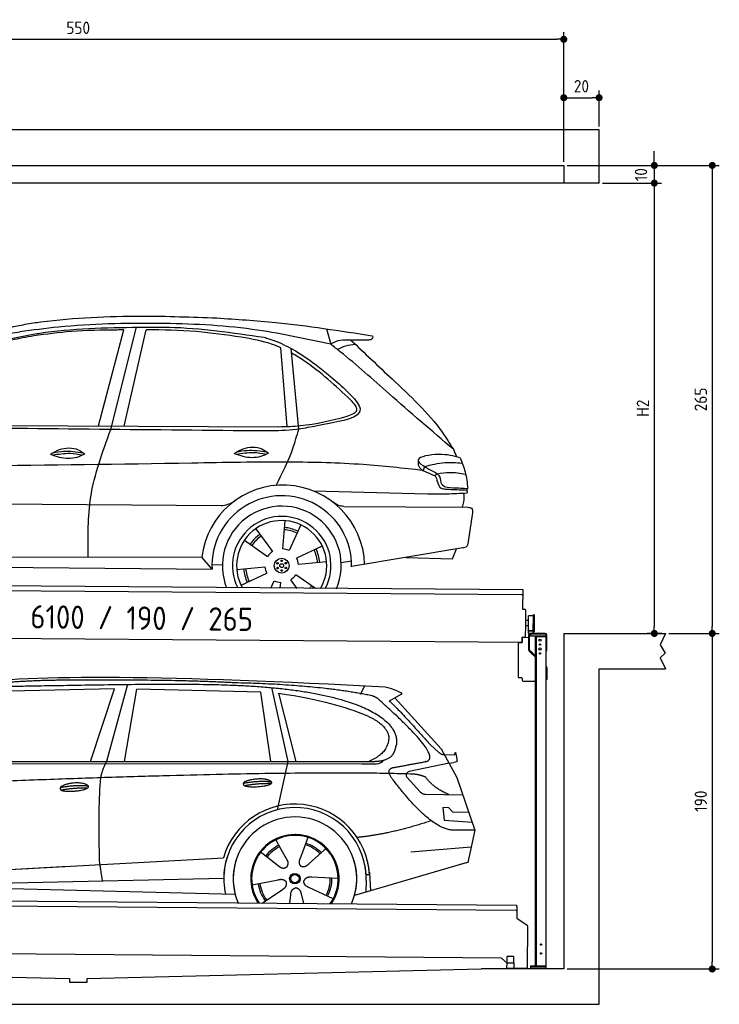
# Model space of a CAD drawing. Header units: millimetres. Extents: x -404 to 6581, y 0 to 5575.
# Tile 2 of 2: x 2619 to 6581, y 0 to 5575. Entities that reach past the tile are written whole.
import ezdxf

# ---------------------------------------------------------------- set-up
doc = ezdxf.new("R2010")
doc.units = ezdxf.units.MM
doc.layers.add('4', color=3, linetype='Continuous')
for name, color, linetype, lineweight in [('car', 10, 'Continuous', 25), ('Freiraum', 7, 'Continuous', 25), ('Gebäude', 7, 'Continuous', 25), ('Logo', 7, 'Continuous', 25), ('Plattform', 7, 'Continuous', 25), ('Ständer vorne', 7, 'Continuous', 25)]:
    doc.layers.add(name, color=color, linetype=linetype, lineweight=lineweight)
doc.styles.get("Standard").update_dxf_attribs({"font": 'ISOCP.SHX'})
doc.dimstyles.new('GEN-ISO', dxfattribs={"dimscale": 20, "dimtxt": 3.5, "dimasz": 2, "dimexe": 2, "dimexo": 1, "dimgap": 1.5, "dimtad": 1, "dimdec": 1, "dimlfac": 0.1, "dimdsep": 46, "dimtxsty": 'STANDARD', "dimblk": 'PUNKT', "dimcen": 2, "dimclrd": 256, "dimclre": 256, "dimclrt": 2, "dimadec": 0, "dimazin": 0, "dimtp": 0.1, "dimtm": 0.1, "dimtfac": 0.71, "dimtdec": 1, "dimtmove": 2, "dimatfit": 3, "dimldrblk": 'PUNKT', "dimfxl": 2, "dimtolj": 1, "dimarcsym": 0})

# ---------------------------------------------------------------- blocks, each defined once
blk = doc.blocks.new('PUNKT')
at = {"layer": '4', "color": 0, "linetype": 'ByBlock'}
blk.add_line((-0.5, 0), (-1, 0), dxfattribs=at)
at = {"layer": '4', "color": 0, "linetype": 'ByBlock', "const_width": 0.5}
blk.add_lwpolyline([(-0.25, 0, 1), (0.25, 0, 1)], format="xyb", close=True, dxfattribs=at)
blk = doc.blocks.new('*D62')
at = {"layer": '4', "lineweight": -2, "transparency": 16777216}
for p, q in [((5720, 4750), (6581, 4750)), ((6541, 4710), (6541, 2140)), ((6295.4, 2100), (6581, 2100))]:
    blk.add_line(p, q, dxfattribs=at)
at = {"layer": 'Defpoints', "color": 0, "transparency": 16777216}
for p in [(5700, 4750), (6275.4, 2100), (6541, 2100)]:
    blk.add_point(p, dxfattribs=at)
at = {"layer": '4', "lineweight": -2, "transparency": 16777216, "xscale": 40, "yscale": 40, "zscale": 40}
for p, rotation in [((6541, 4750), 90), ((6541, 2100), 270)]:
    blk.add_blockref('PUNKT', p, dxfattribs=dict(at, rotation=rotation))
at = {"layer": '4', "color": 2, "transparency": 16777216, "insert": (6476, 3425), "char_height": 70, "attachment_point": 5, "rotation": 90}
blk.add_mtext('265', dxfattribs=at)
blk = doc.blocks.new('*D63')
at = {"layer": '4', "lineweight": -2, "transparency": 16777216}
for p, q in [((6295.4, 2100), (6581, 2100)), ((6541, 2060), (6541, 240)), ((5720, 200), (6581, 200))]:
    blk.add_line(p, q, dxfattribs=at)
at = {"layer": 'Defpoints', "color": 0, "transparency": 16777216}
for p in [(6275.4, 2100), (5700, 200), (6541, 200)]:
    blk.add_point(p, dxfattribs=at)
at = {"layer": '4', "lineweight": -2, "transparency": 16777216, "xscale": 40, "yscale": 40, "zscale": 40}
for p, rotation in [((6541, 2100), 90), ((6541, 200), 270)]:
    blk.add_blockref('PUNKT', p, dxfattribs=dict(at, rotation=rotation))
at = {"layer": '4', "color": 2, "transparency": 16777216, "insert": (6476, 1150), "char_height": 70, "attachment_point": 5, "rotation": 90}
blk.add_mtext('190', dxfattribs=at)
blk = doc.blocks.new('*D64')
at = {"layer": '4', "lineweight": -2, "transparency": 16777216}
for p, q in [((5920, 4650), (6252.9, 4650)), ((6212.9, 4610), (6212.9, 2140)), ((6255.4, 2100), (6172.9, 2100))]:
    blk.add_line(p, q, dxfattribs=at)
at = {"layer": 'Defpoints', "color": 0, "transparency": 16777216}
for p in [(5900, 4650), (6212.9, 2100), (6275.4, 2100)]:
    blk.add_point(p, dxfattribs=at)
at = {"layer": '4', "lineweight": -2, "transparency": 16777216, "xscale": 40, "yscale": 40, "zscale": 40}
for p, rotation in [((6212.9, 4650), 90), ((6212.9, 2100), 270)]:
    blk.add_blockref('PUNKT', p, dxfattribs=dict(at, rotation=rotation))
at = {"layer": '4', "color": 2, "transparency": 16777216, "insert": (6147.9, 3375), "char_height": 70, "attachment_point": 5, "rotation": 90}
blk.add_mtext('H2', dxfattribs=at)
blk = doc.blocks.new('*D65')
at = {"layer": '4', "lineweight": -2, "transparency": 16777216}
for p, q in [((200, 4770), (200, 5504.2)), ((240, 5464.2), (5660, 5464.2)), ((5700, 4770), (5700, 5504.2))]:
    blk.add_line(p, q, dxfattribs=at)
at = {"layer": 'Defpoints', "color": 0, "transparency": 16777216}
for p in [(5700, 5464.2), (200, 4750), (5700, 4750)]:
    blk.add_point(p, dxfattribs=at)
at = {"layer": '4', "lineweight": -2, "transparency": 16777216, "xscale": 40, "yscale": 40, "zscale": 40, "rotation": 180}
blk.add_blockref('PUNKT', (200, 5464.2), dxfattribs=at)
at = {"layer": '4', "lineweight": -2, "transparency": 16777216, "xscale": 40, "yscale": 40, "zscale": 40}
blk.add_blockref('PUNKT', (5700, 5464.2), dxfattribs=at)
at = {"layer": '4', "color": 2, "transparency": 16777216, "insert": (2950, 5529.2), "char_height": 70, "attachment_point": 5}
blk.add_mtext('550', dxfattribs=at)
blk = doc.blocks.new('*D66')
at = {"layer": '4', "lineweight": -2, "transparency": 16777216}
for p, q in [((6212.9, 4790), (6212.9, 4830)), ((5720, 4750), (6252.9, 4750)), ((6212.9, 4750), (6212.9, 4650)), ((5920, 4650), (6252.9, 4650)), ((6212.9, 4610), (6212.9, 4570))]:
    blk.add_line(p, q, dxfattribs=at)
at = {"layer": 'Defpoints', "color": 0, "transparency": 16777216}
for p in [(5700, 4750), (5900, 4650), (6212.9, 4650)]:
    blk.add_point(p, dxfattribs=at)
at = {"layer": '4', "lineweight": -2, "transparency": 16777216, "xscale": 40, "yscale": 40, "zscale": 40}
for p, rotation in [((6212.9, 4750), 270), ((6212.9, 4650), 90)]:
    blk.add_blockref('PUNKT', p, dxfattribs=dict(at, rotation=rotation))
at = {"layer": '4', "color": 2, "transparency": 16777216, "insert": (6137.8, 4697.6), "char_height": 70, "attachment_point": 5, "rotation": 90}
blk.add_mtext('10', dxfattribs=at)
blk = doc.blocks.new('*D70')
at = {"layer": '4', "lineweight": -2, "transparency": 16777216}
for p, q in [((5700, 4770), (5700, 5173.5)), ((5740, 5133.5), (5860, 5133.5)), ((5900, 4970.8), (5900, 5173.5))]:
    blk.add_line(p, q, dxfattribs=at)
at = {"layer": 'Defpoints', "color": 0, "transparency": 16777216}
for p in [(5900, 5133.5), (5900, 4950.8), (5700, 4750)]:
    blk.add_point(p, dxfattribs=at)
at = {"layer": '4', "lineweight": -2, "transparency": 16777216, "xscale": 40, "yscale": 40, "zscale": 40, "rotation": 180}
blk.add_blockref('PUNKT', (5700, 5133.5), dxfattribs=at)
at = {"layer": '4', "lineweight": -2, "transparency": 16777216, "xscale": 40, "yscale": 40, "zscale": 40}
blk.add_blockref('PUNKT', (5900, 5133.5), dxfattribs=at)
at = {"layer": '4', "color": 2, "transparency": 16777216, "insert": (5800, 5198.5), "char_height": 70, "attachment_point": 5}
blk.add_mtext('20', dxfattribs=at)
blk = doc.blocks.new('UG Plattfrom Gl550')
at = {"layer": 'Plattform'}
for p, q in [((915.2, 1662.1), (5852, 1619)), ((5846.7, 1589.1), (919.9, 1632.1)), ((5851.9, 1613), (5852, 1619)), ((5851.8, 1594), (5851.3, 1546.6)), ((5851.9, 1613), (5851.8, 1594)), ((5851.3, 1546.6), (5909.8, 1507)), ((5912, 1502.8), (5909.9, 1266.5)), ((5763.9, 1319.8), (1038.3, 1361)), ((5795.6, 1292.1), (5763.9, 1319.8)), ((5795.4, 1263.5), (5795.6, 1293.5)), ((5795.6, 1293.5), (5835.6, 1293.2)), ((5796.6, 1293.5), (5797, 1329.5)), ((5834.9, 1329.2), (5797, 1329.5)), ((5834.6, 1293.2), (5834.9, 1329.2)), ((5835.4, 1263.2), (5835.6, 1293.2)), ((5795.4, 1263.5), (5835.4, 1263.2)), ((5904.9, 1261.6), (5831.7, 1262.2))]:
    blk.add_line(p, q, dxfattribs=at)
for centre, radius, start, end in [((5846.8, 1594.1), 5, 269.5, 359.5), ((5907, 1502.9), 5, 359.5, 55.9134), ((5842.7, 1302.1), 12, 227.6897, 228.0904), ((5831.8, 1267.2), 5, 232.6301, 269.5), ((5904.9, 1266.6), 5, 269.5, 359.5)]:
    blk.add_arc(centre, radius, start, end, dxfattribs=at)
blk = doc.blocks.new('Palette EG Gl550')
at = {"layer": 'Plattform'}
for p, q in [((846.4, 3445.4), (5884.2, 3406.3)), ((5879, 3376.4), (851.1, 3415.3)), ((5884.2, 3406.3), (5883.4, 3296.3)), ((5883.4, 3296.3), (5895.4, 3296.2)), ((5900.3, 3291.2), (5899.6, 3201.2)), ((5916.5, 3173.9), (5917.1, 3258.2)), ((5944.4, 3168.9), (5945.2, 3262.9)), ((5949.2, 3262.8), (5948.4, 3168.8)), ((5899.6, 3201.2), (5899.2, 3141.2)), ((5916.7, 3201.1), (5899.6, 3201.2)), ((5918, 3231.1), (5901, 3231.3)), ((5881.9, 3106.3), (758.5, 3146)), ((5882.1, 3136.3), (5881.9, 3106.3)), ((5882.1, 3136.3), (5894.1, 3136.2)), ((5894.1, 3136.2), (5882.1, 3136.3)), ((5929.8, 3173.4), (5917.8, 3173.3)), ((5942.8, 3173.3), (5917.8, 3173.3)), ((5917.8, 3158.3), (5917.8, 3173.3)), ((5917.8, 3158.3), (5917.8, 3173.3)), ((5917.8, 3158.3), (5942.8, 3158.3)), ((5942.8, 3158.3), (5917.8, 3158.3)), ((5942.8, 3158.3), (5942.8, 3173.3)), ((5942.8, 3158.3), (5942.8, 3173.3))]:
    blk.add_line(p, q, dxfattribs=at)
for centre, radius, start, end in [((5879, 3381.4), 5, 268.5823, 358.5607), ((5895.3, 3291.2), 5, 359.556, 89.556), ((5917.5, 3258.2), 0.4, 91.7323, 179.3444), ((5928.6, 2931.9), 326.8, 87.1739, 91.9438), ((5944.7, 3258.8), 0.4, 266.9623, 359.3444), ((5947.2, 3262.8), 2, 359.3444, 179.3444), ((5894.2, 3141.2), 5, 269.556, 359.556), ((5916.9, 3173.9), 0.4, 179.3444, 266.9565), ((5936.6, 4057.7), 884.4, 268.7196, 270.4008), ((5908.7, 4261.7), 1088.9, 271.795, 271.861), ((5944.1, 3172.9), 0.4, 359.556, 91.938), ((5946.4, 3168.8), 2, 179.3444, 359.3444)]:
    blk.add_arc(centre, radius, start, end, dxfattribs=at)
blk = doc.blocks.new('Car_173')
at = {"layer": 'car'}
for p, q in [((3437.4, 4368.4), (3576.6, 4913.1)), ((3507.6, 4348.8), (3647.1, 4929.1)), ((3583.4, 4369.2), (3702.2, 4915.2)), ((4724.1, 4930.9), (4748.9, 4843.8)), ((4505.8, 4375.8), (4465.7, 4821.5)), ((4572.1, 4361.5), (4525.6, 4817.2)), ((2406.5, 4362.7), (4460.1, 4374)), ((5286.5, 4156.6), (5278.9, 4134.6)), ((5357.8, 4117), (5345.8, 4104.2)), ((4658.8, 4012.3), (5306, 4003)), ((2128.3, 3918.2), (4134.9, 3924.5)), ((4832.2, 3926.7), (5534.2, 3928.9)), ((5558.8, 3886), (5535.9, 3722.4)), ((4334.6, 3795.2), (4430.1, 3666.4)), ((4499.4, 3842.4), (4487.4, 3682.6)), ((4588.8, 3820.2), (4525.1, 3673.1)), ((4270.6, 3728.9), (4403, 3638.5)), ((4712.2, 3701), (4567.8, 3631.5)), ((5507.8, 3698.3), (4879.7, 3585.8)), ((5451.1, 3636.2), (5472.7, 3692)), ((2221.1, 3616.4), (4031.2, 3630.6)), ((4089.2, 3563.8), (4031.2, 3630.6)), ((5187.9, 3641), (5451.1, 3636.2)), ((4088.5, 3590), (4147.4, 3588.7)), ((4229.1, 3562.5), (4388.4, 3580.8)), ((4737.6, 3612.5), (4578.3, 3594.2)), ((4820, 3609.6), (4878.5, 3618.9)), ((2158.4, 3562), (4089.2, 3563.8)), ((4254.5, 3474), (4399, 3543.4)), ((4675.9, 3459.9), (4563.7, 3536.4)), ((4423.3, 3459.6), (4441.7, 3501.9)), ((4476.9, 3459.6), (4479.3, 3492.4)), ((4572.8, 3459.8), (4536.6, 3508.6))]:
    blk.add_line(p, q, dxfattribs=at)
for centre, radius in [((4483.4, 3587.5), 41.9), ((4459.5, 3600.4), 4.46), ((4460.2, 3573.3), 4.46), ((4483.4, 3587.5), 10.7), ((4482.6, 3614.7), 4.46), ((4506.5, 3601.7), 4.46), ((4507.3, 3574.6), 4.46), ((4484.1, 3560.3), 4.46)]:
    blk.add_circle(centre, radius, dxfattribs=at)
for centre, radius, start, end in [((4491, 3581.3), 462.5, 2.1852, 173.8782), ((4484.1, 3587.9), 395.6, 359.6869, 183.4999), ((4484.1, 3587.9), 336.7, 337.6776, 202.4775), ((4483.4, 3587.5), 279.1, 332.8088, 207.3462), ((4483.4, 3587.5), 255.4, 330.0358, 210.1193), ((4483.4, 3587.5), 216.3, 65.4485, 86.5251), ((4483.4, 3587.5), 216.3, 125.4485, 146.5251), ((4483.4, 3587.5), 204, 125.3726, 146.5671), ((4483.4, 3587.5), 204, 65.3726, 86.5671), ((4483.4, 3587.5), 95.2, 64.034, 87.5844), ((4483.4, 3587.5), 216.3, 5.4485, 26.5251), ((4483.4, 3587.5), 95.2, 124.034, 147.5844), ((4483.4, 3587.5), 95.2, 4.034, 27.5844), ((4483.4, 3587.5), 204, 5.3726, 26.5671), ((4483.4, 3587.5), 204, 185.3726, 206.5671), ((4483.4, 3587.5), 95.2, 184.034, 207.5844), ((4483.4, 3587.5), 216.3, 185.4485, 206.5251), ((4483.3, 3587.5), 95.2, 304.034, 327.5844), ((4483.3, 3587.5), 95.2, 244.034, 267.5844), ((4483.4, 3587.5), 204, 321.2555, 326.5671), ((4483.3, 3587.5), 216.3, 323.8482, 326.5251)]:
    blk.add_arc(centre, radius, start, end, dxfattribs=at)
for points, knots in [([(3061.9, 4947.6), (3076.5, 4949.8), (3280.3, 4979.3), (3628.2, 4999.3), (3960.5, 4990.1), (4101.7, 4986.2)], [0, 0, 0, 0, 44.363443, 617.827051, 1041.677324, 1041.677324, 1041.677324, 1041.677324]), ([(4101.7, 4986.2), (4213.1, 4980), (4508.1, 4963.7), (4800.4, 4920.8), (4982.3, 4894)], [0, 0, 0, 0, 334.596694, 885.796742, 885.796742, 885.796742, 885.796742]), ([(2887.8, 4910), (2915.8, 4917.1), (2973.4, 4931.6), (3031.8, 4942.2), (3061.9, 4947.6)], [0, 0, 0, 0, 86.602296, 178.13615, 178.13615, 178.13615, 178.13615]), ([(4748.9, 4843.8), (4600.7, 4874.4), (4278.7, 4940.7), (3760.2, 4958), (3319.8, 4943.6), (3059.6, 4906.7), (2986.6, 4896.4)], [0, 0, 0, 0, 452.969864, 984.660554, 1551.463157, 1772.575196, 1772.575196, 1772.575196, 1772.575196]), ([(3576.6, 4913.1), (3563.2, 4912.9), (3463.7, 4910.8), (3293, 4907.4), (3137.3, 4884.7), (3066.6, 4874.4)], [666.326512, 666.326512, 666.326512, 666.326512, 706.624571, 964.215873, 1178.205668, 1178.205668, 1178.205668, 1178.205668]), ([(3082.9, 4887.5), (3087.8, 4888.3), (3278, 4919.3), (3526.3, 4928), (3768.5, 4931), (3823, 4931.7)], [0, 0, 0, 0, 14.958905, 578.066478, 741.647169, 741.647169, 741.647169, 741.647169]), ([(4241.2, 4878.7), (4156.7, 4889.9), (3977.8, 4913.6), (3797.4, 4916), (3702.2, 4915.2)], [0, 0, 0, 0, 255.50817, 540.950796, 540.950796, 540.950796, 540.950796]), ([(3823, 4931.7), (3825.9, 4931.6), (4009.4, 4928.5), (4191.8, 4903.8), (4371.2, 4879.4)], [0, 0, 0, 0, 8.707457, 550.797583, 550.797583, 550.797583, 550.797583]), ([(2337.1, 4348.9), (2365.6, 4395.1), (2435.8, 4508.6), (2582.9, 4666), (2794.1, 4834.6), (2979.5, 4868.5), (3082.9, 4887.5)], [0, 0, 0, 0, 162.281083, 399.433399, 644.903205, 954.973623, 954.973623, 954.973623, 954.973623]), ([(3066.6, 4874.4), (3024.6, 4866.6), (2926.3, 4848.3), (2774.4, 4794.1), (2629.3, 4683.7), (2518.8, 4566.7), (2451.8, 4490.3), (2426.9, 4461.8)], [0, 0, 0, 0, 128.205286, 300.044117, 477.787268, 668.958491, 782.608096, 782.608096, 782.608096, 782.608096]), ([(2798.4, 4847.1), (2826.9, 4858.2), (2887.7, 4881.7), (2952.3, 4891.3), (2986.6, 4896.4)], [0, 0, 0, 0, 91.476949, 195.154815, 195.154815, 195.154815, 195.154815]), ([(4465.7, 4821.5), (4450.6, 4827.9), (4378.4, 4855.7), (4301.7, 4868.6), (4241.2, 4878.7)], [496.692868, 496.692868, 496.692868, 496.692868, 546.059875, 728.869941, 728.869941, 728.869941, 728.869941]), ([(4371.2, 4879.4), (4380.3, 4876.8), (4511, 4839.1), (4663.1, 4735.8), (4790.6, 4626.5), (4822.2, 4599.4)], [0, 0, 0, 0, 28.300877, 407.953602, 533.273686, 533.273686, 533.273686, 533.273686]), ([(4955.6, 4869.6), (4929.1, 4868.7), (4865.1, 4866.6), (4789.1, 4871.4), (4753.2, 4846.8), (4748.9, 4843.8)], [0, 0, 0, 0, 80.522652, 194.664465, 210.337598, 210.337598, 210.337598, 210.337598]), ([(4862.5, 4868.3), (4940.7, 4795.8), (5119.9, 4629.9), (5332.8, 4437.6), (5428.1, 4288.6), (5449, 4256)], [0, 0, 0, 0, 320.576675, 734.270248, 850.262502, 850.262502, 850.262502, 850.262502]), ([(4982.3, 4894), (4984, 4892.4), (4989.7, 4887.3), (4978.3, 4869.3), (4964.3, 4869.5), (4955.6, 4869.6)], [0, 0, 0, 0, 6.503563, 21.332115, 46.748977, 46.748977, 46.748977, 46.748977]), ([(5449, 4256), (5325.6, 4359.5), (5109.8, 4540.6), (4881, 4742.2), (4767.1, 4829.9), (4748.9, 4843.8)], [0, 0, 0, 0, 483.056147, 845.367922, 914.230443, 914.230443, 914.230443, 914.230443]), ([(4785.5, 4815.6), (4801.5, 4823.2), (4833.6, 4838.5), (4868.9, 4843.3), (4886.7, 4845.7)], [0, 0, 0, 0, 52.794285, 106.128892, 106.128892, 106.128892, 106.128892]), ([(4865.6, 4529.1), (4779.2, 4607.8), (4673.7, 4703.9), (4551.1, 4778.5), (4528.3, 4790.9)], [0, 0, 0, 0, 349.622047, 427.224064, 427.224064, 427.224064, 427.224064]), ([(4822.2, 4599.4), (4837, 4585.2), (4872.8, 4550.7), (4975.1, 4436.1), (4767.7, 4401.7), (4683.3, 4383), (4660.6, 4378)], [0, 0, 0, 0, 64.508303, 155.959603, 359.557587, 434.696523, 434.696523, 434.696523, 434.696523]), ([(4846.3, 4436.9), (4871.6, 4447.3), (4922.6, 4468.3), (4884.7, 4508.7), (4865.6, 4529.1)], [0, 0, 0, 0, 64.897781, 131.027998, 131.027998, 131.027998, 131.027998]), ([(4460.1, 4374), (4500.7, 4375.5), (4631.6, 4380.4), (4758.6, 4413.8), (4846.3, 4436.9)], [0, 0, 0, 0, 121.545303, 392.179354, 392.179354, 392.179354, 392.179354]), ([(3387.4, 3625.6), (3384.8, 3739.4), (3379, 3987.6), (3462.4, 4221.9), (3507.6, 4348.8)], [0, 0, 0, 0, 338.772014, 738.643609, 738.643609, 738.643609, 738.643609]), ([(4660.6, 4378), (4626.9, 4371.1), (4539.4, 4353.4), (4384.8, 4348.9), (4265.1, 4348.8), (4200.1, 4348.7)], [0, 0, 0, 0, 103.03135, 267.243941, 462.405232, 462.405232, 462.405232, 462.405232]), ([(4447, 4041.7), (4481, 4110.2), (4532.3, 4213.4), (4562.1, 4324.3), (4572.1, 4361.5)], [0, 0, 0, 0, 228.776239, 344.156953, 344.156953, 344.156953, 344.156953]), ([(3168.4, 4205.3), (3184.4, 4215.2), (3230.5, 4243.5), (3309, 4247), (3350, 4217.5), (3362.1, 4208.9)], [0, 0, 0, 0, 56.386158, 162.852709, 206.792536, 206.792536, 206.792536, 206.792536]), ([(4208.3, 4220.7), (4224.3, 4230.5), (4270.5, 4258.9), (4348.9, 4262.3), (4390, 4232.8), (4402, 4224.2)], [0, 0, 0, 0, 56.386158, 162.852709, 206.792536, 206.792536, 206.792536, 206.792536]), ([(4221.9, 4229), (4241.4, 4232.9), (4297.8, 4243.4), (4355.1, 4236.2), (4392.6, 4230.9)], [7.57653, 7.57653, 7.57653, 7.57653, 52.544532, 137.659237, 137.659237, 137.659237, 137.659237]), ([(3168.4, 4205.3), (3184.5, 4199.4), (3232.6, 4182.4), (3303.4, 4180.3), (3348.1, 4202.1), (3362.1, 4208.9)], [5.208578, 5.208578, 5.208578, 5.208578, 44.198582, 121.455021, 156.55166, 156.55166, 156.55166, 156.55166]), ([(3180.1, 4201.2), (3212.5, 4206.6), (3269.1, 4216), (3325.5, 4207.2), (3349.7, 4202.9)], [0, 0, 0, 0, 73.878693, 129.282646, 129.282646, 129.282646, 129.282646]), ([(3182, 4213.6), (3201.5, 4217.6), (3257.9, 4228.1), (3315.2, 4220.8), (3352.7, 4215.6)], [7.57653, 7.57653, 7.57653, 7.57653, 52.544532, 137.659237, 137.659237, 137.659237, 137.659237]), ([(4208.3, 4220.7), (4224.4, 4214.8), (4272.5, 4197.8), (4343.4, 4195.6), (4388, 4217.4), (4402, 4224.2)], [5.208578, 5.208578, 5.208578, 5.208578, 44.198582, 121.455021, 156.55166, 156.55166, 156.55166, 156.55166]), ([(4220, 4216.5), (4252.4, 4221.9), (4309, 4231.4), (4365.4, 4222.5), (4389.6, 4218.3)], [0, 0, 0, 0, 73.878693, 129.282646, 129.282646, 129.282646, 129.282646]), ([(5487.5, 4208.8), (5451.4, 4218.1), (5380.5, 4236.4), (5194, 4201.3), (5297.1, 4149.6), (5349.1, 4123.4)], [0, 0, 0, 0, 123.107987, 242.156921, 363.520645, 363.520645, 363.520645, 363.520645]), ([(5286.5, 4156.6), (5324.4, 4167), (5394.3, 4186.2), (5466.6, 4181.2), (5499.7, 4178.8)], [0, 0, 0, 0, 116.874908, 215.743745, 215.743745, 215.743745, 215.743745]), ([(5487.5, 4208.8), (5498.4, 4182.4), (5521.6, 4126.6), (5529, 4066.5), (5532.8, 4035)], [0, 0, 0, 0, 85.533017, 180.427109, 180.427109, 180.427109, 180.427109]), ([(5278.9, 4134.6), (5165.4, 4145.9), (4912.9, 4171.1), (4475.2, 4177.2), (3342.6, 4144.1), (2349.3, 4125.7), (1539.6, 4110.8)], [0, 0, 0, 0, 341.879851, 760.963773, 1312.001547, 3741.308129, 3741.308129, 3741.308129, 3741.308129]), ([(5251.2, 4165.5), (5253.4, 4160.5), (5262.9, 4139.5), (5297.6, 4126.6), (5322.8, 4115.4), (5332.6, 4111)], [0, 0, 0, 0, 16.389871, 67.796127, 100.528992, 100.528992, 100.528992, 100.528992]), ([(5357.8, 4117), (5381.7, 4120.9), (5435.6, 4129.8), (5489.8, 4121.3), (5519.9, 4116.5)], [0, 0, 0, 0, 72.240439, 162.98683, 162.98683, 162.98683, 162.98683]), ([(5332.6, 4111), (5339.7, 4107.8), (5354.6, 4101.3), (5356.9, 4085), (5358.1, 4076.6)], [0, 0, 0, 0, 21.842303, 45.682515, 45.682515, 45.682515, 45.682515]), ([(5349.1, 4123.4), (5356.5, 4118.2), (5375.2, 4104.8), (5377.9, 4081.6), (5379.6, 4067.5)], [0, 0, 0, 0, 26.318616, 66.284673, 66.284673, 66.284673, 66.284673]), ([(5358.1, 4076.6), (5359.5, 4072.9), (5364.8, 4058.2), (5376.1, 4032.9), (5397.1, 4031.3), (5405.6, 4030.6)], [0, 0, 0, 0, 11.944086, 47.503692, 71.615823, 71.615823, 71.615823, 71.615823]), ([(5379.6, 4067.5), (5382.6, 4062.8), (5397.4, 4039.9), (5459.9, 4038.7), (5506.5, 4036.3), (5532.8, 4035)], [0, 0, 0, 0, 16.485849, 80.052138, 161.961551, 161.961551, 161.961551, 161.961551]), ([(5405.6, 4030.6), (5435.3, 4029.3), (5475.8, 4027.6), (5516.4, 4026.5), (5527.3, 4026.2)], [0, 0, 0, 0, 89.235627, 121.835134, 121.835134, 121.835134, 121.835134]), ([(5306, 4003), (5341.6, 4003.1), (5416.2, 4003.2), (5490.7, 4007.4), (5529.6, 4009.5)], [0, 0, 0, 0, 106.769841, 223.734473, 223.734473, 223.734473, 223.734473]), ([(5502, 3928.8), (5506.1, 3938.8), (5516.4, 3964.3), (5513.5, 3991.8), (5511.7, 4008.5)], [0, 0, 0, 0, 32.021295, 81.392264, 81.392264, 81.392264, 81.392264]), ([(4134.9, 3924.5), (4148.8, 3926), (4180.4, 3929.3), (4206.8, 3947.2), (4221.5, 3957.1)], [0, 0, 0, 0, 41.31295, 93.783848, 93.783848, 93.783848, 93.783848]), ([(4832.2, 3926.7), (4822.4, 3927.8), (4798.8, 3930.4), (4779.2, 3944), (4767.6, 3951.9)], [0, 0, 0, 0, 29.123879, 70.238093, 70.238093, 70.238093, 70.238093]), ([(5534.2, 3928.9), (5542.2, 3928.2), (5564.4, 3926.2), (5561, 3901.7), (5558.8, 3886)], [0, 0, 0, 0, 21.151799, 59.232385, 59.232385, 59.232385, 59.232385]), ([(5535.9, 3722.4), (5534.6, 3716.2), (5531.7, 3701.6), (5516.5, 3699.5), (5507.8, 3698.3)], [0, 0, 0, 0, 17.391955, 40.853649, 40.853649, 40.853649, 40.853649])]:
    blk.add_open_spline(points, degree=3, knots=knots, dxfattribs=at)
for points in [[(4200.1, 4348.7), (3579.1, 4348.8), (2958.1, 4348.9), (2337.1, 4348.9)], [(5449, 4256), (5455.2, 4242), (5461.4, 4227.9), (5467.5, 4213.9)], [(5250.3, 4190.7), (5250.6, 4182.3), (5250.9, 4173.9), (5251.2, 4165.5)], [(5525.8, 4035.3), (5527.3, 4026.8), (5528.5, 4018.2), (5529.6, 4009.5)]]:
    blk.add_open_spline(points, degree=3, dxfattribs=at)
blk = doc.blocks.new('Car_147')
at = {"layer": 'car'}
for p, q in [((3573.2, 2844.1), (2979.4, 2832.2)), ((3437.2, 2432.9), (3573.2, 2844.1)), ((3646.6, 2869.8), (3527.3, 2432.9)), ((4461.6, 2851.7), (4554.5, 2433.5)), ((4966.6, 2814.3), (4990.9, 2861.6)), ((3628.9, 2433), (3699.7, 2842.2)), ((4401.3, 2825.9), (3699.7, 2842.2)), ((4457.3, 2433.4), (4401.3, 2825.9)), ((4500.9, 2820.7), (4600.4, 2433.5)), ((5198.1, 2813.6), (5127.7, 2775.1)), ((5161.1, 2793.4), (5422.8, 2505)), ((5362.7, 2526.7), (5408, 2486.4)), ((5422.8, 2505), (5512, 2342)), ((5440.4, 2472.9), (5500.6, 2470.2)), ((2330, 2423.4), (4973.3, 2420.2)), ((2377, 2432.3), (5028.9, 2433.7)), ((4554.5, 2433.5), (4493.6, 2159.8)), ((4973.3, 2420.2), (5056.2, 2420.9)), ((5467.4, 2423.5), (5240.6, 2375.7)), ((5467.4, 2423.5), (5495.1, 2427.3)), ((5229.9, 2342.7), (5304.2, 2260.8)), ((5512, 2342), (5613.6, 2043.5)), ((5333.3, 2247.7), (5545, 2244.9)), ((5465.1, 2171.6), (5432.5, 2171.9)), ((5432.5, 2171.9), (5438.7, 2100.3)), ((5488.7, 2145.6), (5465.1, 2171.6)), ((5579.1, 2144.7), (5488.7, 2145.6)), ((5438.7, 2100.3), (5597.7, 2090.3)), ((5613.6, 2043.5), (5496.7, 2045)), ((5613.6, 2043.5), (5574.1, 1861.9)), ((4486, 1989.6), (4515, 1937.2)), ((4668.2, 2003.3), (4642.7, 1934.6)), ((4398.1, 1923.9), (4508.8, 1836.2)), ((4513.7, 1939.5), (4515, 1937.2)), ((4515, 1937.2), (4551.6, 1870.9)), ((4642.7, 1934.6), (4618.8, 1870)), ((4762, 1932.2), (4674.4, 1854.9)), ((4769.8, 1940.6), (4762, 1932.2)), ((5249.9, 1922.5), (5593.3, 1950.2)), ((2286.4, 1784.1), (4156.4, 1886.2)), ((2286.4, 1784.1), (3310.5, 1840)), ((4156.4, 1886.2), (4188.9, 1888)), ((4448.3, 1884), (4499.5, 1843.4)), ((5569.4, 1860.5), (4931.6, 1674.9)), ((5574.1, 1861.9), (5530.2, 1849.1)), ((5016.6, 1792.3), (4997.4, 1791.2)), ((5016, 1804.3), (5021.6, 1701.1)), ((2207.3, 1734.5), (4255.8, 1681.1)), ((2305.7, 1732), (4191.6, 1773.3)), ((4351.7, 1734.8), (4500.3, 1763.7)), ((4839.2, 1771.5), (4687.9, 1777.8)), ((4997.8, 1758.7), (4996.2, 1693.7)), ((4407.9, 1631.6), (4523.1, 1708.2)), ((4565, 1630.3), (4570.9, 1678.6)), ((4645.7, 1629.6), (4630.8, 1683.1)), ((4810.9, 1655.5), (4673.7, 1719.5))]:
    blk.add_line(p, q, dxfattribs=at)
for radius in [30.1, 23.6]:
    blk.add_circle((4594.2, 1769.8), radius, dxfattribs=at)
for centre, radius, start, end in [((5244.7, 2356.1), 20, 101.911, 222.2225), ((5333.8, 2287.7), 40, 222.2225, 269.2614), ((4594.6, 1769.2), 422.7, 3.1257, 163.6879), ((4594.6, 1769.2), 403.4, 3.1257, 179.4216), ((4594.6, 1769.2), 350, 344.3697, 194.5808), ((4594.6, 1769.2), 250, 325.66, 212.9259), ((4594.6, 1769.2), 250, 325.66, 212.9259), ((4594.2, 1769.8), 245, 41.4393, 188.2101), ((4594.6, 1769.2), 250, 40.5532, 137.1602), ((4594.2, 1769.8), 209.6, 115.7372, 141.8665), ((4594.2, 1769.8), 200.6, 44.5019, 73.0215), ((4594.2, 1769.8), 209.6, 44.3713, 72.8747), ((4594.2, 1769.8), 200.6, 115.5904, 141.8784), ((4594.2, 1769.8), 245, 0.4019, 44.2101), ((4594.6, 1769.2), 422.7, 163.4862, 163.6879), ((4594.6, 1769.2), 403.4, 162.7346, 179.4216), ((4594.6, 1769.2), 350, 160.1996, 194.5808), ((4594.6, 1769.2), 250, 152.2768, 213.34), ((4594.2, 1769.8), 245, 151.8272, 188.2101), ((4594.6, 1769.2), 350, 344.3697, 17.4023), ((4594.6, 1769.2), 403.4, 3.1257, 14.8673), ((4594.6, 1769.2), 422.7, 3.1257, 14.1157), ((4594.6, 1769.2), 403.4, 172.558, 192.5899), ((4594.6, 1769.2), 350, 171.6006, 202.9387), ((4594.6, 1769.2), 250, 168.6947, 213.34), ((4594.2, 1769.8), 245, 168.6088, 214.2758), ((4594.2, 1769.8), 245, 324.7242, 8.993), ((4594.6, 1769.2), 250, 325.66, 8.9072), ((4594.6, 1769.2), 350, 336.0613, 6.0012), ((4594.6, 1769.2), 403.4, 358.5068, 5.0439), ((4594.6, 1769.2), 422.7, 3.1257, 3.2156), ((4594.2, 1769.8), 209.6, 187.7372, 216.8747), ((4594.2, 1769.8), 200.6, 187.5904, 217.0215), ((4594.2, 1769.8), 200.6, 331.5904, 1.0215), ((4594.2, 1769.8), 209.6, 331.7372, 0.8747)]:
    blk.add_arc(centre, radius, start, end, dxfattribs=at)
for points, degree in [([(2759.9, 2870.7), (3047.5, 2932.3), (3932.5, 2919.1), (5104.5, 2855.8)], 3), ([(3290.6, 2893.1), (3047.7, 2893), (2818.3, 2865.2)], 2), ([(4254.7, 2878.5), (3906.5, 2897.9), (3290.6, 2893.1)], 2), ([(5029.6, 2805.4), (4729.1, 2868), (4254.7, 2878.5)], 2), ([(5104.5, 2855.8), (5151.2, 2846.4), (5160.1, 2838.1), (5197.4, 2822.2)], 3), ([(4500.9, 2820.7), (4755, 2781.8), (4868.2, 2746.1), (5001, 2693.5)], 3), ([(5079.1, 2774.6), (5061.2, 2796.4), (5029.6, 2805.4)], 2), ([(5198.1, 2813.6), (5199.8, 2815.2), (5200.5, 2818.3), (5199.9, 2821.1), (5197.4, 2822.2)], 4), ([(5340.8, 2434.2), (5430.3, 2462.2), (5079.1, 2774.6)], 2), ([(5127.7, 2775.1), (5135.5, 2779.4), (5362.7, 2526.7)], 2), ([(5001, 2693.5), (5115.1, 2641.4), (5125.3, 2576.3)], 2), ([(5125.3, 2576.3), (5130, 2481.8), (5012.3, 2433.7)], 2), ([(5028.9, 2433.7), (5079, 2433.8), (5152, 2438.4), (5160.2, 2485.2), (5168.8, 2528.4)], 4), ([(5127.7, 2453.4), (5127.8, 2453.4), (5127.9, 2453.4), (5127.9, 2453.5)], 3), ([(5408, 2486.4), (5416.2, 2479.1), (5429.4, 2471.4), (5438.5, 2471.3), (5440.4, 2472.9)], 4), ([(5500.6, 2470.2), (5502.2, 2509.1), (5512.9, 2434.8)], 2), ([(3495.3, 2341), (3498.4, 2372), (3527.3, 2432.9)], 2), ([(5056.2, 2420.9), (5075.5, 2421.5), (5090.3, 2430.5), (5097.6, 2440.7)], 3), ([(5145.8, 2335.2), (5102, 2393.9), (5161.9, 2400.5)], 2), ([(5512.9, 2434.8), (5513.1, 2431.1), (5507.5, 2429.4), (5495.1, 2427.3)], 3), ([(5247.6, 2362), (4371.1, 2390.4), (1938, 2278.2)], 2), ([(5335.2, 2343.6), (5298, 2362), (5247.6, 2362)], 2), ([(5465.8, 2246), (5380.5, 2281.9), (5335.2, 2343.6)], 2), ([(3265.2, 2285.8), (3340.8, 2302), (3424.2, 2295.4)], 2), ([(4301.6, 2309.9), (4377.2, 2326.2), (4460.7, 2319.6)], 2), ([(4308.7, 2297), (4382.8, 2311), (4460.7, 2309.5)], 2), ([(5496.7, 2045), (5371, 2037.9), (5145.8, 2335.2)], 2), ([(3270.1, 2271.9), (3344.3, 2285.8), (3422.2, 2284.3)], 2), ([(5365.3, 2097.5), (5139.9, 2022.1), (4946.9, 2002.7)], 2), ([(4499.7, 1843.4), (4523, 1821.5), (4546.4, 1834.8)], 2), ([(4500.3, 1763.7), (4531.1, 1772.4), (4545.6, 1749.9)], 2), ([(4523.1, 1708.2), (4551.1, 1723.6), (4545.6, 1749.9)], 2), ([(4687.9, 1777.8), (4656.2, 1781.8), (4645.1, 1757.3)], 2), ([(4673.7, 1719.5), (4643.7, 1730.5), (4645.1, 1757.3)], 2), ([(4570.9, 1678.6), (4572.1, 1710.6), (4598.1, 1717.5)], 2), ([(4630.8, 1683.1), (4624.8, 1714.5), (4598.1, 1717.5)], 2)]:
    blk.add_open_spline(points, degree=degree, dxfattribs=at)
for points, degree, knots in [([(2929.4, 2857), (2956, 2859.1), (3095.4, 2860.9), (4116.9, 2881), (4737.1, 2874.6), (5192.5, 2702), (5168.8, 2528.4)], 4, [0.0821318, 0.0821318, 0.0821318, 0.0821318, 0.0821318, 0.258851, 0.508851, 1, 1, 1, 1, 1]), ([(5161.9, 2400.5), (5328.8, 2431.6), (5331.7, 2432.2), (5340, 2434), (5340.8, 2434.2)], 1, [0.1611508, 0.1611508, 1, 1.0196119, 1.078724, 1.0847856, 1.0847856]), ([(3265.2, 2285.8), (3269.4, 2290.8), (3290.6, 2307), (3373.4, 2326.3), (3488.5, 2289.1), (3379.5, 2261.6), (3294.8, 2263), (3260.4, 2266.8), (3265.2, 2285.8)], 5, [0, 0, 0, 0, 0, 0, 0.300106, 0.500106, 0.700106, 1, 1, 1, 1, 1, 1]), ([(3489.1, 1849.7), (3488.6, 1863.3), (3488.2, 1876.7), (3487.8, 1889.9), (3482.2, 2079.7), (3484.7, 2230.1), (3495.3, 2341)], 3, [0, 0, 0, 0, 0.064923, 0.064923, 0.064923, 1, 1, 1, 1]), ([(4308.7, 2297), (4285.3, 2313.6), (4330.8, 2329), (4413.7, 2348.3), (4506.3, 2314.4), (4444.1, 2291.2), (4335, 2285), (4313.6, 2294), (4308.7, 2297)], 5, [0, 0, 0, 0, 0, 0, 0.300106, 0.500106, 0.700106, 1, 1, 1, 1, 1, 1]), ([(3489.1, 1849.7), (3489.8, 1845.1), (3490.4, 1840.6), (3491.1, 1836.2), (3491.7, 1832.2), (3492.2, 1828.3), (3492.8, 1824.6), (3497.3, 1794.4), (3500.9, 1772.3), (3503.4, 1758.2)], 3, [-0.000011, -0.000011, -0.000011, -0.000011, 0.107576, 0.107576, 0.107576, 0.206414, 0.206414, 0.206414, 1, 1, 1, 1]), ([(4551.6, 1870.9), (4553.3, 1866.8), (4554.2, 1862.8), (4554.5, 1859), (4555.2, 1850.4), (4552.5, 1842.3), (4546.4, 1834.8)], 3, [0.2167758, 0.2167758, 0.2167758, 0.2167758, 0.4600873, 0.4600873, 0.4600873, 1, 1, 1, 1]), ([(4618.8, 1870), (4618.2, 1866.9), (4618, 1863.9), (4618, 1860.9), (4618.4, 1858.1), (4619.1, 1852.3), (4621.2, 1847), (4624.7, 1842.5), (4629.6, 1839.4)], 4, [0.3191838, 0.3191838, 0.3191838, 0.3191838, 0.3191838, 0.5438253, 0.5438253, 0.5438253, 0.5438253, 1, 1, 1, 1, 1]), ([(4674.4, 1854.9), (4674.4, 1854.9), (4674.4, 1854.9), (4674.4, 1854.9), (4674.4, 1854.9), (4665.3, 1845.1), (4654.6, 1835.2), (4640.4, 1832.8), (4629.6, 1839.4)], 4, [-0.000003, -0.000003, -0.000003, -0.000003, -0.000003, 0, 0, 0, 0, 1, 1, 1, 1, 1])]:
    blk.add_open_spline(points, degree=degree, knots=knots, dxfattribs=at)
blk = doc.blocks.new('Ständer_vorn_GT190')
at = {"layer": 'Ständer vorne'}
for p, q in [((5881.9, 3106.3), (5882.1, 3136.3)), ((5882.1, 3136.3), (5917.9, 3136.1)), ((5917.9, 3148.3), (5917.9, 3065.6)), ((5923, 3065.5), (5923, 3148.4)), ((6011.9, 3158.3), (5927.9, 3158.3)), ((5927.9, 3153.3), (5927.9, 3145.3)), ((5927.9, 3145.3), (6016.9, 3145.3)), ((6012, 3153.3), (5928, 3153.3)), ((5956.9, 1276.3), (5956.9, 3145.3)), ((5956.9, 3140.3), (6016.9, 3140.3)), ((5961.9, 1276.3), (5961.9, 3140.3)), ((6016.9, 1258.3), (6016.9, 3148.3)), ((6021.9, 3062.3), (6021.9, 3148.3)), ((5857.9, 3106.5), (5857.9, 2913.3)), ((5857.9, 3106.5), (5881.9, 3106.3)), ((5927.2, 3052.3), (5920.9, 3058.4)), ((5924.5, 3062), (5929.6, 3057)), ((5927.2, 3052.3), (5956.7, 3023.3)), ((5929.6, 3057), (5956.9, 3030.2)), ((6016.9, 3062.3), (6021.9, 3062.3)), ((6016.9, 2972.3), (6018.9, 2970.4)), ((6021.9, 2963.2), (6021.9, 2898.3)), ((5862.9, 2908.3), (5878.4, 2908.3)), ((5880.9, 2905.8), (5880.9, 2893.3)), ((5885.9, 2888.3), (5956.9, 2888.3)), ((6016.9, 2898.3), (6021.9, 2898.3)), ((5927.9, 1276.3), (6016.9, 1276.3)), ((5927.9, 1276.3), (5927.9, 1258.3)), ((6016.9, 1268.3), (5927.9, 1268.3)), ((6016.9, 1258.3), (5927.9, 1258.3))]:
    blk.add_line(p, q, dxfattribs=at)
for centre, radius in [((5982.9, 3120.3), 6.5), ((5982.9, 3070.3), 6.5), ((5982.9, 3095.3), 3.7), ((5982.9, 3045.3), 3.7), ((5988.3, 1396.3), 3.7), ((5988.3, 1346.3), 3.7)]:
    blk.add_circle(centre, radius, dxfattribs=at)
for centre, radius, start, end in [((5928, 3148.3), 10.1, 90.1445, 179.6512), ((5928, 3148.3), 5, 90, 180), ((6011.9, 3148.3), 10, 0, 90), ((6011.9, 3148.3), 5, 0, 90), ((5928, 3065.6), 10.1, 180, 225.5525), ((5928, 3065.5), 5, 179.6711, 225.5525), ((6011.9, 2963.2), 10, 0, 45.8814), ((5862.9, 2913.3), 5, 180, 270), ((5878.4, 2905.8), 2.5, 0, 90), ((5885.9, 2893.3), 5, 180, 270)]:
    blk.add_arc(centre, radius, start, end, dxfattribs=at)
blk = doc.blocks.new('Gebäude_GT190_H265')
at = {"layer": 'Freiraum'}
blk.add_line((6116.9, 5708.3), (2416.9, 5708.3), dxfattribs=at)
at = {"layer": 'Gebäude'}
for p, q in [((6316.9, 6009.2), (416.9, 6009.2)), ((6316.9, 5708.3), (6316.9, 6009.2)), ((616.9, 5808.3), (6116.9, 5808.3)), ((6116.9, 5808.3), (6116.9, 5708.3)), ((6316.9, 5708.3), (6116.9, 5708.3)), ((6116.9, 3158.3), (6116.9, 1258.3)), ((6116.9, 3158.3), (6692.3, 3158.3)), ((6692.3, 3158.3), (6663.3, 3094.2)), ((6663.3, 3094.2), (6691.2, 3046.4)), ((6691.2, 3046.4), (6663.3, 3019.3)), ((6663.3, 3019.3), (6692.3, 2958.3)), ((6316.9, 1058.3), (6316.9, 2958.3)), ((6316.9, 2958.3), (6692.3, 2958.3)), ((1047, 1258.3), (3316.9, 1204.4)), ((3416.9, 1204.4), (5648.5, 1258.3)), ((6116.9, 1258.3), (5648.5, 1258.3)), ((3316.9, 1204.4), (3316.9, 1184.4)), ((3316.9, 1184.4), (3416.9, 1184.4)), ((3416.9, 1184.4), (3416.9, 1204.4)), ((416.9, 1058.3), (6316.9, 1058.3))]:
    blk.add_line(p, q, dxfattribs=at)

msp = doc.modelspace()

# ---------------------------------------------------------------- block references
msp.add_blockref('Gebäude_GT190_H265', (-416.89, -1058.35))
at = {"layer": 'car', "rotation": 359.4224719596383}
msp.add_blockref('Car_173', (-416.89, -1058.35), dxfattribs=at)
at = {"layer": 'car'}
msp.add_blockref('Car_147', (-416.89, -1058.35), dxfattribs=at)
at = {"layer": 'Plattform'}
for name in ['Palette EG Gl550', 'UG Plattfrom Gl550']:
    msp.add_blockref(name, (-416.89, -1058.35), dxfattribs=at)
at = {"layer": 'Ständer vorne'}
msp.add_blockref('Ständer_vorn_GT190', (-416.89, -1058.35), dxfattribs=at)

# ---------------------------------------------------------------- texts
at = {"layer": 'Logo'}
msp.add_text('6100 / 190 / 265', height=132, rotation=359.28887, dxfattribs=at).set_placement((2678.12, 2128.82))

# ---------------------------------------------------------------- dimensions: what is measured, and where the dimension line sits
at = {"layer": '4'}
for base, p1, p2, override, picture, middle in [((5700, 5464.23), (200, 4750), (5700, 4750), {"dimtdec": 3, "dimtolj": 0}, '*D65', (2950, 5529.23)), ((5900, 5133.53), (5700, 4750), (5900, 4950.82), {"dimtol": 0, "dimlim": 0, "dimtp": 0.1, "dimtm": 0.1, "dimtfac": 0.71, "dimtdec": 3, "dimtolj": 0, "dimtzin": 8}, '*D70', (5800, 5198.54))]:
    dim = msp.add_linear_dim(base=base, p1=p1, p2=p2, dimstyle='GEN-ISO', override=override, dxfattribs=at)
    dim.commit()
    dim.dimension.update_dxf_attribs({"geometry": picture, "text_midpoint": middle})
dim = msp.add_linear_dim(base=(6212.92, 4650), p1=(5700, 4750), p2=(5900, 4650), angle=90, dimstyle='GEN-ISO', override={"dimtdec": 3, "dimtolj": 0}, dxfattribs=at)
dim.commit()
dim.dimension.update_dxf_attribs({"geometry": '*D66', "text_midpoint": (6137.84, 4697.63), "dimtype": 160})
for base, p1, p2, override, picture, middle in [((6541.04, 2100), (5700, 4750), (6275.45, 2100), {"dimdec": 0, "dimtdec": 3, "dimtolj": 0}, '*D62', (6476.04, 3425)), ((6541.04, 200), (6275.45, 2100), (5700, 200), {"dimtdec": 3, "dimtolj": 0}, '*D63', (6476.04, 1150))]:
    dim = msp.add_linear_dim(base=base, p1=p1, p2=p2, angle=90, dimstyle='GEN-ISO', override=override, dxfattribs=at)
    dim.commit()
    dim.dimension.update_dxf_attribs({"geometry": picture, "text_midpoint": middle})
dim = msp.add_linear_dim(base=(6212.92, 2100), p1=(5900, 4650), p2=(6275.45, 2100), angle=90, text='H2', dimstyle='GEN-ISO', override={"dimdec": 0, "dimtdec": 3, "dimtolj": 0}, dxfattribs=at)
dim.commit()
dim.dimension.update_dxf_attribs({"geometry": '*D64', "text_midpoint": (6147.92, 3375)})

doc.saveas('drawing.dxf')
